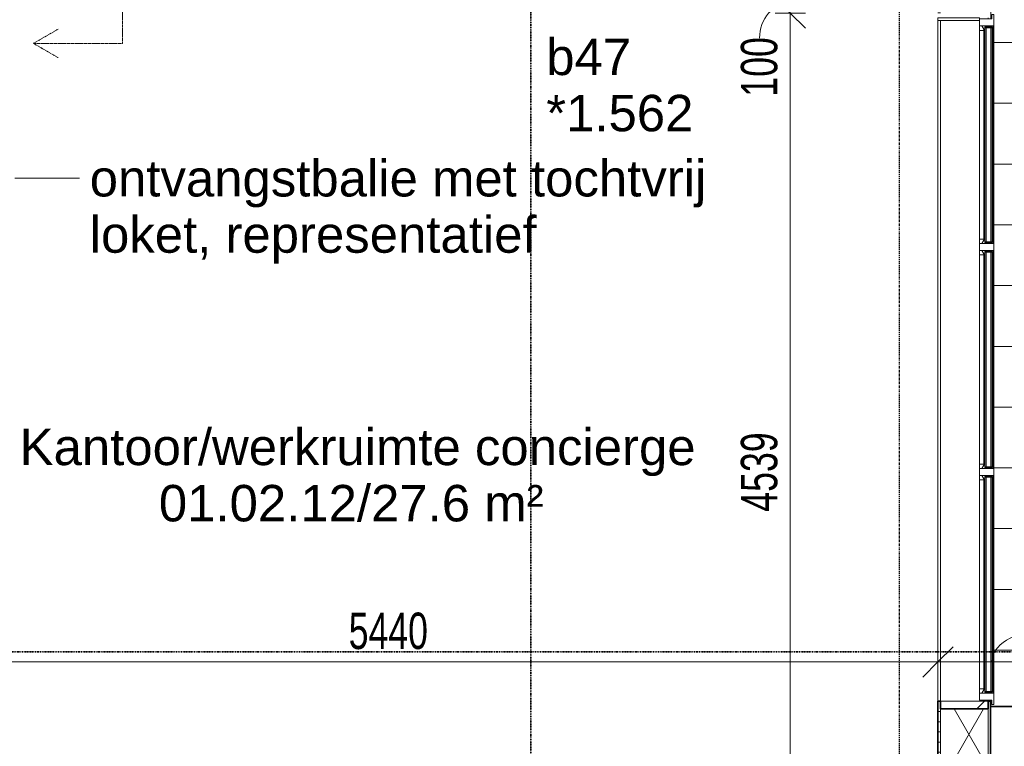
# Model space of a CAD drawing. Header units: millimetres. Extents: x -80560 to 110805, y -11020 to 52719.
# Tile 159 of 184: x 84547 to 89412, y 23754 to 27341. Entities that reach past the tile are written whole.
import ezdxf

# ---------------------------------------------------------------- set-up
doc = ezdxf.new("R2010")
doc.units = ezdxf.units.MM
for name, pattern in [('CENTER2', [20, 8, -4, 4, -4]), ('DASHDOT2', [8, 4, -2, 0, -2]), ('DASHED2', [6, 4, -2])]:
    doc.linetypes.add(name, pattern=pattern)
for name, color, linetype, lineweight in [('A-ANNO-DIMS', 211, 'Continuous', 9), ('A-ANNO-DIMS-100', 211, 'Continuous', 9), ('A-AREA-IDEN', 2, 'Continuous', 9), ('A-DETL-HDLN', 90, 'DASHED2', 18), ('A-DETL-MBND', 5, 'Continuous', 18), ('A-FLOR', 192, 'Continuous', 18), ('A-FLOR-PATT', 8, 'Continuous', 18), ('A-GENM', 13, 'Continuous', 18), ('A-GLAZ', 151, 'Continuous', 18), ('A-GLAZ-IDEN', 152, 'Continuous', 18), ('A-GLAZ-SILL', 1, 'Continuous', 18), ('A-WALL', 113, 'Continuous', 35), ('A-WALL-PATT', 111, 'Continuous', 35), ('G-ANNO-SYMB', 111, 'Continuous', 9), ('G-ANNO-TEXT', 231, 'Continuous', 9), ('S-GRID', 1, 'Continuous', 9)]:
    doc.layers.add(name, color=color, linetype=linetype, lineweight=lineweight)
doc.styles.add('Arial', font='arial.ttf', dxfattribs={"height": 180})
doc.styles.add('Arial_5', font='arial.ttf', dxfattribs={"width": 0.7, "height": 180})
doc.dimstyles.new('n3o_1_8', dxfattribs={"dimscale": 304.8, "dimtxt": 183.646692, "dimasz": 0.492126, "dimexe": 0.246063, "dimexo": 0.0625, "dimgap": 0.032808, "dimtad": 1, "dimdec": 0, "dimdsep": 46, "dimtxsty": 'Arial_5', "dimblk1": 'OBLIQUE', "dimblk2": 'OBLIQUE', "dimsah": 1, "dimcen": 0.09, "dimdle": 0.246063, "dimazin": 0, "dimtfac": 1, "dimtdec": 4, "dimtix": 1, "dimtmove": 0, "dimatfit": 3, "dimfxl": 0.246063, "dimfxlon": 1, "dimtvp": 1, "dimtolj": 1, "dimtzin": 0, "dimarcsym": 2})
doc.dimstyles.new('n3o_1_8_2', dxfattribs={"dimscale": 304.8, "dimtxt": 183.646692, "dimasz": 0.492126, "dimexe": 0.246063, "dimexo": 0.0625, "dimgap": 0.032808, "dimtad": 1, "dimdec": 0, "dimdsep": 46, "dimtxsty": 'Arial_5', "dimblk1": 'OBLIQUE', "dimblk2": 'OBLIQUE', "dimsah": 1, "dimcen": 0.09, "dimdle": 0.246063, "dimazin": 0, "dimtfac": 1, "dimtdec": 4, "dimtix": 1, "dimtmove": 1, "dimatfit": 3, "dimfxl": 0.246063, "dimfxlon": 1, "dimtvp": 1, "dimtolj": 1, "dimtzin": 0, "dimarcsym": 2})

# ---------------------------------------------------------------- blocks, each defined once
blk = doc.blocks.new('NLRS_41_GM_WPB_spouwlat-SH_generiek_ISR - 235x38-V315-DO_01 eerste verdieping')
at = {"layer": 'A-GENM'}
h = blk.add_hatch(dxfattribs=at)
h.set_pattern_fill('FP_51', color=256, style=0, pattern_type=2)
h.set_pattern_definition([(45, (0, 0), (-141.42136, 141.42136), [])])
h.paths.add_polyline_path([(64437, 23939), (64437, 23977), (64202, 23977), (64202, 23939)], flags=0)
for p, q in [((64202, 23977), (64202, 23939)), ((64437, 23977), (64202, 23977)), ((64202, 23939), (64437, 23939)), ((64437, 23939), (64437, 23977))]:
    blk.add_line(p, q, dxfattribs=at)
blk = doc.blocks.new('NLRS_41_GM_WPB_spouwlat-SH_generiek_ISR - 235x38-33924420-DO_01 eerste verdieping')
at = {"layer": 'A-DETL-MBND'}
for p, q in [((64437, 27345), (64437, 27350)), ((64202, 23977), (64202, 27338)), ((64437, 23977), (64437, 23982))]:
    blk.add_line(p, q, dxfattribs=at)
blk = doc.blocks.new('41_dagkanten_SH_generiek_ISR - 12x204_5-V317-DO_01 eerste verdieping')
at = {"layer": 'A-GENM'}
for p, q in [((64394, 27350), (64189.5, 27350)), ((64189.5, 27350), (64189.5, 27338)), ((64394, 27345), (64394, 27350)), ((64189.5, 27338), (64394, 27338))]:
    blk.add_line(p, q, dxfattribs=at)
blk = doc.blocks.new('merk 3600 3-deling HOOG v2 - merk 3600 3-deling HOOG v2-33924333-DO_01 eerste verdieping')
at = {"layer": 'A-GLAZ'}
for p, q in [((-1625.5, 0), (-1703.5, 0)), ((-1703.5, 0), (-1703.5, -10)), ((-1625.5, -4), (-1625.5, 0)), ((-594.57, 0), (-594.57, -4)), ((-516.57, 0), (-594.57, 0)), ((-516.57, -4), (-516.57, 0)), ((516.47, 0), (516.47, -4)), ((594.47, 0), (516.47, 0)), ((594.47, -4), (594.47, 0)), ((1703.5, 0), (1625.5, 0)), ((1625.5, 0), (1625.5, -4)), ((1703.5, -10), (1703.5, 0)), ((-1703.5, -10), (-1681.5, -10)), ((-1681.5, -10), (-1681.5, -72)), ((-1647.5, -72), (-1647.5, -4)), ((-1647.5, -4), (-1625.5, -4)), ((-594.57, -4), (-572.57, -4)), ((-572.57, -4), (-572.57, -72)), ((-538.57, -72), (-538.57, -4)), ((-538.57, -4), (-516.57, -4)), ((516.47, -4), (538.47, -4)), ((538.47, -4), (538.47, -72)), ((572.47, -72), (572.47, -4)), ((572.47, -4), (594.47, -4)), ((1625.5, -4), (1647.5, -4)), ((1647.5, -4), (1647.5, -72)), ((1681.5, -72), (1681.5, -10)), ((1681.5, -10), (1703.5, -10)), ((-1681.5, -72), (-1647.5, -72)), ((-572.57, -72), (-538.57, -72)), ((538.47, -72), (572.47, -72)), ((1647.5, -72), (1681.5, -72))]:
    blk.add_line(p, q, dxfattribs=at)
at = {"layer": 'A-GLAZ-SILL'}
for p, q in [((-1625.5, 0), (-594.57, 0)), ((-516.57, 0), (516.47, 0)), ((594.47, 0), (1625.5, 0)), ((-594.57, -4), (-1625.5, -4)), ((516.47, -4), (-516.57, -4)), ((1625.5, -4), (594.47, -4))]:
    blk.add_line(p, q, dxfattribs=at)
blk = doc.blocks.new('30_n3o_RT72_glas met glaslat - Type 1-33924379-DO_01 eerste verdieping')
at = {"layer": 'A-GENM'}
for points in [[(533.52, -5), (-533.52, -5), (-533.52, -11), (533.52, -11)], [(533.52, -41), (533.52, -35), (-533.52, -35), (-533.52, -41), (77.84, -41)]]:
    blk.add_hatch(color=256, dxfattribs=at).paths.add_polyline_path(points, flags=0)
for p, q in [((533.52, -5), (-533.52, -5)), ((-533.52, -5), (-533.52, -11)), ((-529.52, -5), (-533.52, -5)), ((-533.52, -5), (-533.52, -41)), ((-533.52, -11), (533.52, -11)), ((533.52, -35), (-533.52, -35)), ((-533.52, -35), (-533.52, -41)), ((-533.52, -41), (533.52, -41)), ((-533.52, -41), (-529.52, -41)), ((-529.52, -41), (-529.52, -5)), ((533.52, -5), (529.52, -5)), ((529.52, -5), (529.52, -41)), ((529.52, -41), (533.52, -41)), ((533.52, -11), (533.52, -5)), ((533.52, -41), (533.52, -5)), ((533.52, -41), (533.52, -35))]:
    blk.add_line(p, q, dxfattribs=at)
blk = doc.blocks.new('30_n3o_RT72_glas met glaslat - Type 1-33924383-DO_01 eerste verdieping')
at = {"layer": 'A-GENM'}
for points in [[(532.515, -5), (-532.515, -5), (-532.515, -11), (532.515, -11)], [(532.515, -35), (-532.515, -35), (-532.515, -41), (532.515, -41)]]:
    blk.add_hatch(color=256, dxfattribs=at).paths.add_polyline_path(points, flags=0)
for p, q in [((532.515, -5), (-532.515, -5)), ((-532.515, -5), (-532.515, -11)), ((-528.515, -5), (-532.515, -5)), ((-532.515, -5), (-532.515, -41)), ((-532.515, -11), (532.515, -11)), ((532.515, -35), (-532.515, -35)), ((-532.515, -35), (-532.515, -41)), ((-532.515, -41), (532.515, -41)), ((-532.515, -41), (-528.515, -41)), ((-528.515, -41), (-528.515, -5)), ((532.515, -5), (528.515, -5)), ((528.515, -5), (528.515, -41)), ((528.515, -41), (532.515, -41)), ((532.515, -11), (532.515, -5)), ((532.515, -41), (532.515, -5)), ((532.515, -41), (532.515, -35))]:
    blk.add_line(p, q, dxfattribs=at)
blk = doc.blocks.new('30_n3o_RT72_glas met glaslat - Type 1-33924387-DO_01 eerste verdieping')
at = {"layer": 'A-GENM'}
for points in [[(532.465, -5), (-532.465, -5), (-532.465, -11), (532.465, -11)], [(532.465, -35), (-532.465, -35), (-532.465, -41), (532.465, -41)]]:
    blk.add_hatch(color=256, dxfattribs=at).paths.add_polyline_path(points, flags=0)
for p, q in [((532.465, -5), (-532.465, -5)), ((-532.465, -5), (-532.465, -11)), ((-528.465, -5), (-532.465, -5)), ((-532.465, -5), (-532.465, -41)), ((-532.465, -11), (532.465, -11)), ((532.465, -35), (-532.465, -35)), ((-532.465, -35), (-532.465, -41)), ((-532.465, -41), (532.465, -41)), ((-532.465, -41), (-528.465, -41)), ((-528.465, -41), (-528.465, -5)), ((532.465, -5), (528.465, -5)), ((528.465, -5), (528.465, -41)), ((528.465, -41), (532.465, -41)), ((532.465, -11), (532.465, -5)), ((532.465, -41), (532.465, -5)), ((532.465, -41), (532.465, -35))]:
    blk.add_line(p, q, dxfattribs=at)
blk = doc.blocks.new('DPWP_30_n3o_RT72_glas met glaslat Frame1 - Type 1-33924382-DO_01 eerste verdieping')
at = {"layer": 'A-GENM'}
for p, q in [((-521.837, -5), (-538.52, -15)), ((-538.52, -27), (-516.52, -27)), ((-516.52, -5), (-521.837, -5)), ((516.52, -5), (-516.52, -5)), ((-516.52, -27), (-516.52, -5)), ((516.52, -27), (-516.52, -27)), ((521.837, -5), (516.52, -5)), ((516.52, -5), (516.52, -27)), ((516.52, -27), (538.52, -27)), ((538.52, -15), (521.837, -5))]:
    blk.add_line(p, q, dxfattribs=at)
blk = doc.blocks.new('DPWP_30_n3o_RT72_glas met glaslat Frame1 - Type 1-33924386-DO_01 eerste verdieping')
at = {"layer": 'A-GENM'}
for p, q in [((-520.832, -5), (-537.515, -15)), ((-537.515, -27), (-515.515, -27)), ((-515.515, -5), (-520.832, -5)), ((515.515, -5), (-515.515, -5)), ((-515.515, -27), (-515.515, -5)), ((515.515, -27), (-515.515, -27)), ((520.832, -5), (515.515, -5)), ((515.515, -5), (515.515, -27)), ((515.515, -27), (537.515, -27)), ((537.515, -15), (520.832, -5))]:
    blk.add_line(p, q, dxfattribs=at)
blk = doc.blocks.new('DPWP_30_n3o_RT72_glas met glaslat Frame1 - Type 1-33924390-DO_01 eerste verdieping')
at = {"layer": 'A-GENM'}
for p, q in [((-520.782, -5), (-537.465, -15)), ((-537.465, -27), (-515.465, -27)), ((-515.465, -5), (-520.782, -5)), ((515.465, -5), (-515.465, -5)), ((-515.465, -27), (-515.465, -5)), ((515.465, -27), (-515.465, -27)), ((520.782, -5), (515.465, -5)), ((515.465, -5), (515.465, -27)), ((515.465, -27), (537.465, -27)), ((537.465, -15), (520.782, -5))]:
    blk.add_line(p, q, dxfattribs=at)
blk = doc.blocks.new('DIMBLOCK271-DO_01 eerste verdieping')
at = {"layer": 'A-ANNO-DIMS-100'}
for p, q in [((83644.8, 24170.4), (83719.8, 24245.4)), ((83644.8, 24095.4), (83644.8, 24245.4)), ((89084.3, 24170.4), (89159.3, 24245.4)), ((89084.3, 24245.4), (89084.3, 24095.4)), ((89084.3, 24170.4), (89084.3, 24245.4)), ((83644.8, 24170.4), (83569.8, 24095.4)), ((83644.8, 24170.4), (89084.3, 24170.4)), ((83644.8, 24170.4), (83644.8, 24095.4)), ((89084.3, 24170.4), (89009.3, 24095.4))]:
    blk.add_line(p, q, dxfattribs=at)
at = {"layer": 'A-ANNO-DIMS-100', "color": 0, "insert": (86172.4, 24414.1), "char_height": 180, "width": 461.094, "attachment_point": 1, "line_spacing_factor": 0.941778, "style": 'Arial_5'}
blk.add_mtext('5440', dxfattribs=at)
blk = doc.blocks.new('_Oblique')
at = {"color": 0, "linetype": 'ByBlock', "lineweight": -2}
blk.add_line((-0.5, -0.5), (0.5, 0.5), dxfattribs=at)
blk = doc.blocks.new('DIMBLOCK272-DO_01 eerste verdieping')
at = {"layer": 'A-ANNO-DIMS-100'}
for p, q in [((89084.3, 24170.4), (89159.3, 24245.4)), ((89084.3, 24245.4), (89084.3, 24095.4)), ((89084.3, 24170.4), (89084.3, 24245.4)), ((89615.8, 24170.4), (89690.8, 24245.4)), ((89615.8, 24245.4), (89615.8, 24095.4)), ((89615.8, 24170.4), (89615.8, 24245.4)), ((89084.3, 24170.4), (89009.3, 24095.4)), ((89084.3, 24170.4), (89690.8, 24170.4)), ((89615.8, 24170.4), (89540.8, 24095.4))]:
    blk.add_line(p, q, dxfattribs=at)
blk.add_ellipse((89599.6, 24170.4), major_axis=(249.6, 0), ratio=0.606105, start_param=1.570796, end_param=3.141593, dxfattribs=at)
at = {"layer": 'A-ANNO-DIMS-100', "color": 0, "insert": (89599.6, 24414.1), "char_height": 180, "width": 345.821, "attachment_point": 1, "line_spacing_factor": 0.941778, "style": 'Arial_5'}
blk.add_mtext('532', dxfattribs=at)
blk = doc.blocks.new('DIMBLOCK277-DO_01 eerste verdieping')
at = {"layer": 'A-ANNO-DIMS-100'}
for p, q in [((88353.9, 27474), (88278.9, 27549)), ((88428.9, 27474), (88278.9, 27474)), ((88353.9, 27374), (88278.9, 27449)), ((88353.9, 27474), (88353.9, 27374)), ((88353.9, 27474), (88428.9, 27399)), ((88353.9, 27474), (88428.9, 27474)), ((88428.9, 27374), (88278.9, 27374)), ((88353.9, 27374), (88428.9, 27299)), ((88353.9, 27374), (88428.9, 27374))]:
    blk.add_line(p, q, dxfattribs=at)
blk.add_ellipse((88353.9, 27249.9), major_axis=(0, 174.1), ratio=0.868828, start_param=0, end_param=1.570796, dxfattribs=at)
at = {"layer": 'A-ANNO-DIMS-100', "color": 0, "insert": (88110.2, 26961.7), "char_height": 180, "width": 345.821, "attachment_point": 1, "rotation": 90, "line_spacing_factor": 0.941778, "style": 'Arial_5'}
blk.add_mtext('100', dxfattribs=at)
blk = doc.blocks.new('DIMBLOCK278-DO_01 eerste verdieping')
at = {"layer": 'A-ANNO-DIMS-100'}
for p, q in [((88353.9, 27374), (88278.9, 27449)), ((88428.9, 27374), (88278.9, 27374)), ((88353.9, 27374), (88353.9, 22835)), ((88353.9, 27374), (88428.9, 27299)), ((88353.9, 27374), (88428.9, 27374)), ((88353.9, 22835), (88278.9, 22910)), ((88428.9, 22835), (88278.9, 22835)), ((88353.9, 22835), (88428.9, 22760)), ((88353.9, 22835), (88428.9, 22835))]:
    blk.add_line(p, q, dxfattribs=at)
at = {"layer": 'A-ANNO-DIMS-100', "color": 0, "insert": (88110.2, 24912.4), "char_height": 180, "width": 461.094, "attachment_point": 1, "rotation": 90, "line_spacing_factor": 0.941778, "style": 'Arial_5'}
blk.add_mtext('4539', dxfattribs=at)

msp = doc.modelspace()

# ---------------------------------------------------------------- hatches: boundary and pattern name
at = {"layer": 'A-FLOR-PATT'}
h = msp.add_hatch(dxfattribs=at)
h.set_pattern_fill('FP_178', color=256, style=0, pattern_type=2)
h.set_pattern_definition([(270, (88144.82, 29028.5), (300, 2e-14), []), (0, (88144.82, 29028.5), (0, 300), [])])
h.paths.add_polyline_path([(93275.1, 9991), (94444.8, 9991), (94444.8, 10109.6), (94344.8, 10109.6), (94344.8, 10189.6), (94444.8, 10189.6), (94444.8, 13600), (93454.8, 13600), (93454.8, 31150), (94444.8, 31150), (94444.8, 34479), (94294.8, 34479), (94294.8, 34622.3), (94244.8, 34621.4), (94244.8, 34645), (94194.8, 34645), (94194.8, 34735), (94294.8, 34735), (94294.8, 35031), (103513.8, 35031), (103513.8, 35031.5), (103513.8, 41250), (103352.3, 41249.1), (103351.6, 35192.5), (94099.8, 35193.2), (94099.8, 35197.5), (103347.3, 35198.3), (103347.3, 41250), (103308.8, 41250), (103308.8, 41750), (103347.3, 41750), (103347.2, 47652.5), (84131.8, 47653.2), (84131.8, 47657.5), (103352.3, 47656.8), (103352.3, 41750), (103513.8, 41750), (103513.8, 47819), (103513.3, 47819), (84060.8, 47819), (84060.8, 40600), (83943.8, 40600), (83943.8, 40568), (83950.8, 40568), (83950.8, 40590), (83960.8, 40590), (83960.8, 39710), (83950.8, 39710), (83950.8, 39732), (83943.8, 39732), (83943.8, 39700), (84060.8, 39700), (84060.8, 38800), (83943.8, 38800), (83943.8, 38768), (83950.8, 38768), (83950.8, 38790), (83960.8, 38790), (83960.8, 36110), (83950.8, 36110), (83950.8, 36132), (83943.8, 36132), (83943.8, 36100), (84060.8, 36100), (84060.8, 35766), (85294.8, 35766), (85294.8, 35649), (85326.8, 35649), (85326.8, 35656), (85304.8, 35656), (85304.8, 35666), (87984.8, 35666), (87984.8, 35656), (87962.8, 35656), (87962.8, 35649), (87994.8, 35649), (87994.8, 35766), (89460.8, 35766), (89460.8, 32950), (89343.8, 32950), (89343.8, 32918), (89350.8, 32918), (89350.8, 32940), (89360.8, 32940), (89360.8, 31738), (89350.8, 31738), (89350.8, 31760), (89343.8, 31760), (89343.8, 31638), (89350.8, 31638), (89350.8, 31660), (89360.8, 31660), (89360.8, 27445), (89350.8, 27445), (89350.8, 27467), (89343.8, 27467), (89343.8, 27345), (89350.8, 27345), (89350.8, 27367), (89360.8, 27367), (89360.8, 23960), (89350.8, 23960), (89350.8, 23982), (89343.8, 23982), (89343.8, 23950), (89460.8, 23950), (89460.8, 21250), (89343.8, 21250), (89343.8, 21218), (89350.8, 21218), (89350.8, 21240), (89360.8, 21240), (89360.8, 18560), (89350.8, 18560), (89350.8, 18582), (89343.8, 18582), (89343.8, 18550), (89460.8, 18550), (89460.8, 15850), (89343.8, 15850), (89343.8, 15818), (89350.8, 15818), (89350.8, 15840), (89360.8, 15840), (89360.8, 13160), (89350.8, 13160), (89350.8, 13182), (89343.8, 13182), (89343.8, 13150), (89460.8, 13150), (89460.8, 12250), (89343.8, 12250), (89343.8, 12218), (89350.8, 12218), (89350.8, 12240), (89360.8, 12240), (89360.8, 10460), (89350.8, 10460), (89350.8, 10482), (89343.8, 10482), (89343.8, 10450), (89460.8, 10450), (89460.8, 9991), (91344.8, 9991), (91344.8, 10033), (91844.8, 10033), (91844.8, 9991), (92981.5, 9991)], flags=0)
h.paths.add_polyline_path([(92834.6, 10152.5), (89531.8, 10153.2), (89531.8, 10157.5), (94333.8, 10156.8), (94333.8, 10152.5), (92981.5, 10152.5)], flags=0)
h.paths.add_polyline_path([(92518.2, 15188.5), (92178.2, 15228.5), (92518.2, 15268.5)], flags=0)
h.paths.add_polyline_path([(90691.4, 15188.5), (90691.4, 15268.5), (91031.4, 15228.5)], flags=0)
h.paths.add_polyline_path([(89350.8, 27372), (89350.8, 27440), (89360.8, 27440), (89360.8, 27372), (89356.8, 27372)], flags=0)
h.paths.add_polyline_path([(89360.8, 31665), (89350.8, 31665), (89350.8, 31733), (89360.8, 31733)], flags=0)
h.paths.add_polyline_path([(83943.8, 35649), (83953.8, 35649), (83953.8, 35659), (83943.8, 35659)], flags=0)
h.paths.add_polyline_path([(93244.8, 36520), (92904.8, 36560), (93244.8, 36600)], flags=0)
h.paths.add_polyline_path([(89904.8, 39488.5), (89904.8, 39568.5), (90244.8, 39528.5)], flags=0)
h.paths.add_polyline_path([(96504.8, 39828.5), (96544.8, 40168.5), (96584.8, 39828.5)], flags=0)
h.paths.add_polyline_path([(96544.8, 43388.5), (96504.8, 43728.5), (96584.8, 43728.5)], flags=0)
at = {"layer": 'A-WALL-PATT', "lineweight": 18}
h = msp.add_hatch(dxfattribs=at)
h.set_pattern_fill('FP_57', color=256, style=0, pattern_type=2)
h.set_pattern_definition([(90, (89343.82, 22675), (-50, -6e-14), [])])
h.paths.add_polyline_path([(89343.8, 9713), (89343.8, 10477), (89331.8, 10477), (89331.8, 9713)], flags=0)
h.paths.add_polyline_path([(89331.8, 12223), (89343.8, 12223), (89343.8, 13177), (89331.8, 13177), (89331.8, 12255.2)], flags=0)
h.paths.add_polyline_path([(89343.8, 15823), (89343.8, 18577), (89331.8, 18577), (89331.8, 15823)], flags=0)
h.paths.add_polyline_path([(89343.8, 21223), (89343.8, 23977), (89331.8, 23977), (89331.8, 21223)], flags=0)
h.paths.add_polyline_path([(89331.8, 31643), (89343.8, 31643), (89343.8, 31755), (89331.8, 31755), (89331.8, 31681)], flags=0)
h.paths.add_polyline_path([(89331.8, 32923), (89343.8, 32923), (89343.8, 35637), (89331.8, 35637), (89331.8, 32961)], flags=0)
h = msp.add_hatch(dxfattribs=at)
h.set_pattern_fill('FP_58', color=256, angle=90, style=0, pattern_type=2)
h.set_pattern_definition([(180, (89343.82, 22675), (6e-14, -50), [])])
h.paths.add_polyline_path([(89084.3, 9960.5), (89096.8, 9960.5), (89096.8, 10477), (89084.3, 10477), (89084.3, 10255.6)], flags=0)
h.paths.add_polyline_path([(89084.3, 12223), (89096.8, 12223), (89096.8, 13177), (89084.3, 13177), (89084.3, 12255.2)], flags=0)
h.paths.add_polyline_path([(89084.3, 15823), (89096.8, 15823), (89096.8, 18577), (89084.3, 18577), (89084.3, 16254.4)], flags=0)
h.paths.add_polyline_path([(89096.8, 21223), (89096.8, 23977), (89084.3, 23977), (89084.3, 21223)], flags=0)
h.paths.add_polyline_path([(89084.3, 27350), (89096.8, 27350), (89096.8, 27462), (89084.3, 27462)], flags=0)
h.paths.add_polyline_path([(89084.3, 31643), (89096.8, 31643), (89096.8, 31755), (89084.3, 31755)], flags=0)
h.paths.add_polyline_path([(89096.8, 32923), (89096.8, 35389.5), (89084.3, 35389.5), (89084.3, 32923)], flags=0)
h = msp.add_hatch(dxfattribs=at)
h.set_pattern_fill('FP_2', color=256, style=0, pattern_type=2)
h.set_pattern_definition([(60, (24894.82, 0), (-274.963, 158.75), []), (120, (24894.82, 0), (-274.963, -158.75), [])])
h.paths.add_polyline_path([(89096.8, 9948), (89331.8, 9948), (89331.8, 10439), (89096.8, 10439), (89096.8, 9960.5)], flags=0)
h.paths.add_polyline_path([(89096.8, 12261), (89331.8, 12261), (89331.8, 13139), (89096.8, 13139), (89096.8, 12921.7)], flags=0)
h.paths.add_polyline_path([(89331.8, 15861), (89331.8, 18539), (89096.8, 18539), (89096.8, 15861)], flags=0)
h.paths.add_polyline_path([(89331.8, 21261), (89331.8, 23939), (89096.8, 23939), (89096.8, 21261)], flags=0)
h.paths.add_polyline_path([(89096.8, 27388), (89243.8, 27388), (89243.8, 27424), (89096.8, 27424)], flags=0)
h.paths.add_polyline_path([(89331.8, 31681), (89331.8, 31717), (89096.8, 31717), (89096.8, 31681), (89163.7, 31681)], flags=0)
h.paths.add_polyline_path([(89096.8, 32961), (89331.8, 32961), (89331.8, 35402), (89096.8, 35402), (89096.8, 33584)], flags=0)

# ---------------------------------------------------------------- linework, layer by layer
at = {"layer": 'A-DETL-HDLN'}
for p, q in [((85054.8, 27224.5), (85054.8, 27624.5)), ((84614.8, 27224.5), (84736.1, 27294.5)), ((85054.8, 27224.5), (84614.8, 27224.5)), ((84614.8, 27224.5), (84736.1, 27154.5))]:
    msp.add_line(p, q, dxfattribs=at)
at = {"layer": 'A-FLOR'}
msp.add_line((89084.3, 23977), (89084.3, 27338), dxfattribs=at)
at = {"layer": 'A-WALL', "lineweight": 18}
for p, q in [((89084.3, 23977), (89084.3, 27338)), ((89096.8, 23977), (89096.8, 27338)), ((89096.8, 21261), (89096.8, 23939)), ((89331.8, 23982), (89331.8, 23977)), ((89331.8, 21261), (89331.8, 23939)), ((89343.8, 23982), (89343.8, 23977))]:
    msp.add_line(p, q, dxfattribs=at)
at = {"layer": 'A-WALL'}
for p, q in [((89084.3, 23977), (89084.3, 21223)), ((89096.8, 23977), (89084.3, 23977)), ((89096.8, 23939), (89096.8, 23977)), ((89331.8, 23939), (89096.8, 23939)), ((89343.8, 23977), (89331.8, 23977)), ((89331.8, 23977), (89331.8, 23939)), ((89343.8, 21223), (89343.8, 23977)), ((89460.8, 23950), (89343.8, 23950))]:
    msp.add_line(p, q, dxfattribs=at)
at = {"layer": 'G-ANNO-SYMB', "linetype": 'DASHDOT2', "lineweight": 35}
for p, q in [((87072, 48559.6), (87072, 9150.1)), ((36144.6, 24220.1), (104099.5, 24220.1))]:
    msp.add_line(p, q, dxfattribs=at)
at = {"layer": 'G-ANNO-TEXT', "color": 250}
msp.add_line((84522.2, 26558.7), (84842.8, 26558.7), dxfattribs=at)
at = {"layer": 'S-GRID', "linetype": 'CENTER2', "lineweight": 25}
msp.add_line((88894.8, 4383.3), (88894.8, 52119.1), dxfattribs=at)

# ---------------------------------------------------------------- block references
at = {"layer": 'A-GENM'}
for name in ['41_dagkanten_SH_generiek_ISR - 12x204_5-V317-DO_01 eerste verdieping', 'NLRS_41_GM_WPB_spouwlat-SH_generiek_ISR - 235x38-33924420-DO_01 eerste verdieping', 'NLRS_41_GM_WPB_spouwlat-SH_generiek_ISR - 235x38-V315-DO_01 eerste verdieping']:
    msp.add_blockref(name, (24894.8, 0), dxfattribs=at)
at = {"layer": 'A-GENM', "rotation": 270.0000000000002}
for name, p in [('DPWP_30_n3o_RT72_glas met glaslat Frame1 - Type 1-33924390-DO_01 eerste verdieping', (89315.8, 26773.5)), ('30_n3o_RT72_glas met glaslat - Type 1-33924387-DO_01 eerste verdieping', (89356.8, 26773.5)), ('DPWP_30_n3o_RT72_glas met glaslat Frame1 - Type 1-33924382-DO_01 eerste verdieping', (89315.8, 25663.5)), ('30_n3o_RT72_glas met glaslat - Type 1-33924379-DO_01 eerste verdieping', (89356.8, 25663.5)), ('DPWP_30_n3o_RT72_glas met glaslat Frame1 - Type 1-33924386-DO_01 eerste verdieping', (89315.8, 24553.5)), ('30_n3o_RT72_glas met glaslat - Type 1-33924383-DO_01 eerste verdieping', (89356.8, 24553.5))]:
    msp.add_blockref(name, p, dxfattribs=at)
at = {"layer": 'A-GLAZ', "rotation": 270.0000000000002}
msp.add_blockref('merk 3600 3-deling HOOG v2 - merk 3600 3-deling HOOG v2-33924333-DO_01 eerste verdieping', (89360.8, 25663.5), dxfattribs=at)

# ---------------------------------------------------------------- texts
at = {"layer": 'A-AREA-IDEN', "char_height": 180, "attachment_point": 1, "style": 'Arial'}
for s, insert, width in [('Kantoor/werkruimte concierge', (84546.5, 25322.2), 3920.252), ('01.02.12/27.6 m²', (85234.4, 25044.4), 2260.759)]:
    msp.add_mtext(s, dxfattribs=dict(at, insert=insert, width=width))
at = {"layer": 'A-GLAZ-IDEN', "lineweight": 9, "char_height": 180, "attachment_point": 1, "style": 'Arial'}
for s, insert, width in [('b47', (87148.6, 27248.3), 505.063), ('*1.562', (87148.6, 26970.5), 865.822)]:
    msp.add_mtext(s, dxfattribs=dict(at, insert=insert, width=width))
at = {"layer": 'G-ANNO-TEXT', "color": 7, "char_height": 180, "attachment_point": 1, "style": 'Arial'}
for s, insert, width in [('ontvangstbalie met tochtvrij ', (84892.8, 26648.7), 3615.611), ('loket, representatief ', (84892.8, 26370.9), 2629.535)]:
    msp.add_mtext(s, dxfattribs=dict(at, insert=insert, width=width))

# ---------------------------------------------------------------- dimensions: what is measured, and where the dimension line sits
at = {"layer": 'A-ANNO-DIMS'}
dim = msp.add_linear_dim(base=(88353.9, 27374), p1=(88428.9, 27474), p2=(88428.9, 27374), angle=90, dimstyle='n3o_1_8_2', override={"dimpost": '<>', "dimfxl": 100}, dxfattribs=at)
dim.commit()
dim.dimension.update_dxf_attribs({"geometry": 'DIMBLOCK277-DO_01 eerste verdieping', "text_midpoint": (88230.2, 27134.6), "dimtype": 160, "text_rotation": 90})
dim = msp.add_linear_dim(base=(88353.9, 22835), p1=(88428.9, 27374), p2=(88428.9, 22835), angle=90, dimstyle='n3o_1_8', override={"dimpost": '<>', "dimfxl": 4539}, dxfattribs=at)
dim.commit()
dim.dimension.update_dxf_attribs({"geometry": 'DIMBLOCK278-DO_01 eerste verdieping', "text_midpoint": (88251.9, 25104.5)})
dim = msp.add_linear_dim(base=(89084.3189632, 24170.4051396), p1=(83644.8189632, 24095.4051396), p2=(89084.3189632, 24245.4051396), dimstyle='n3o_1_8', override={"dimpost": '<>', "dimfxl": 5441.567812}, dxfattribs=at)
dim.commit()
dim.dimension.update_dxf_attribs({"geometry": 'DIMBLOCK271-DO_01 eerste verdieping', "text_midpoint": (86364.5689632, 24272.3696694)})
dim = msp.add_linear_dim(base=(89615.8189632, 24170.4051396), p1=(89084.3189632, 24245.4051396), p2=(89615.8189632, 24245.4051396), dimstyle='n3o_1_8_2', override={"dimpost": '<>', "dimfxl": 531.5}, dxfattribs=at)
dim.commit()
dim.dimension.update_dxf_attribs({"geometry": 'DIMBLOCK272-DO_01 eerste verdieping', "text_midpoint": (89772.5510197, 24294.0864803), "dimtype": 160})

doc.saveas('drawing.dxf')
